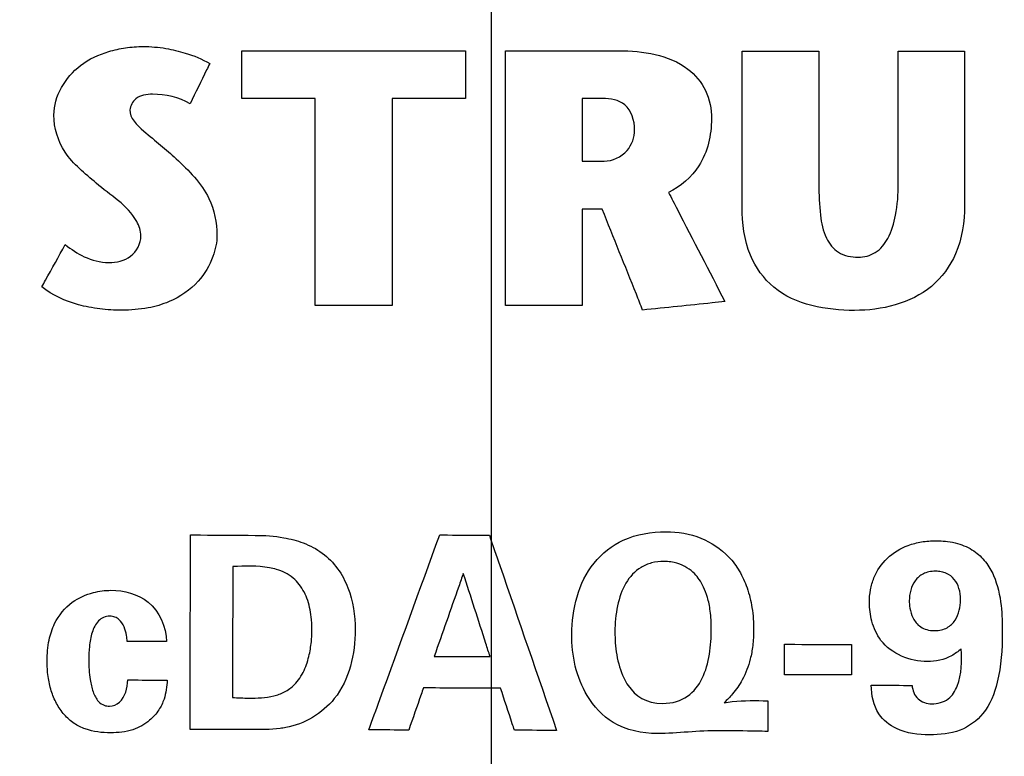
# Model space of a CAD drawing. Header units: inches. Extents: x 0 to 34, y 0 to 22.
# Tile 68 of 94: x 19.703 to 20.108, y 16.522 to 16.825. Entities that reach past the tile are written whole.
import ezdxf

# ---------------------------------------------------------------- set-up
doc = ezdxf.new("R2010")
doc.units = ezdxf.units.IN
doc.header["$LTSCALE"] = 1.87
doc.header["$MEASUREMENT"] = 0
doc.layers.get('0').update_dxf_attribs({"linetype": 'CONTINUOUS'})
doc.layers.add('DATUMCURVES', color=7, linetype='CONTINUOUS')
doc.layers.add('DIMENSIONS', color=7, linetype='CONTINUOUS')
doc.styles.get("Standard").update_dxf_attribs({"font": 'txt', "width": 0.8})
doc.dimstyles.new('DIMSTYLE_3', dxfattribs={"dimtxt": 0.125, "dimasz": 0.18, "dimexe": 0.18, "dimexo": 0.0625, "dimgap": 0.09, "dimtad": 0, "dimtih": 1, "dimtoh": 1, "dimdec": 3, "dimzin": 4, "dimdsep": 46, "dimtxsty": 'STANDARD', "dimblk": '_FILLED', "dimblk1": '_FILLED', "dimblk2": '_FILLED', "dimcen": 0.09, "dimadec": 0, "dimazin": 0, "dimtp": 0.001, "dimtm": 0.001, "dimtfac": 1, "dimtdec": 3, "dimtofl": 0, "dimtmove": 0, "dimatfit": 3, "dimldrblk": '_FILLED', "dimfxl": 1, "dimtolj": 1, "dimtzin": 4, "dimarcsym": 0})

# ---------------------------------------------------------------- blocks, each defined once
blk = doc.blocks.new('_FILLED')
at = {"color": 0, "linetype": 'BYBLOCK'}
blk.add_solid([(0, 0), (-1, 0.1736), (-1, -0.1736)], dxfattribs=at)
blk = doc.blocks.new('*D19')
at = {"layer": 'DIMENSIONS', "color": 2, "linetype": 'CONTINUOUS'}
for p, q in [((18.8829, 15.5285), (18.8829, 18.82524)), ((19.89684, 16.25825), (19.89684, 18.82524)), ((18.8829, 18.70024), (18.5126, 18.70024)), ((19.89684, 18.70024), (20.25684, 18.70024))]:
    blk.add_line(p, q, dxfattribs=at)
at = {"layer": 'DIMENSIONS', "color": 2, "linetype": 'CONTINUOUS', "xscale": 0.18, "yscale": 0.18, "zscale": 0.18}
blk.add_blockref('_FILLED', (18.8829, 18.70024), dxfattribs=at)
at = {"layer": 'DIMENSIONS', "color": 2, "linetype": 'CONTINUOUS', "xscale": 0.18, "yscale": 0.18, "zscale": 0.18, "rotation": 180}
blk.add_blockref('_FILLED', (19.89684, 18.70024), dxfattribs=at)
at = {"layer": 'DIMENSIONS', "color": 2, "linetype": 'CONTINUOUS', "width": 0.8}
for s, p in [('[', (17.6501, 18.63774)), (']', (18.3501, 18.63774)), ('1.0139', (16.9251, 18.63774)), ('25.754', (17.7501, 18.63774))]:
    blk.add_text(s, height=0.125, dxfattribs=at).set_placement(p)
blk = doc.blocks.new('*D20')
at = {"layer": 'DIMENSIONS', "color": 2, "linetype": 'CONTINUOUS'}
for p, q in [((18.8829, 17.14827), (18.8829, 19.56276)), ((20.49684, 16.25825), (20.49684, 19.56276)), ((18.8829, 19.43776), (18.49024, 19.43776)), ((20.49684, 19.43776), (20.85684, 19.43776))]:
    blk.add_line(p, q, dxfattribs=at)
at = {"layer": 'DIMENSIONS', "color": 2, "linetype": 'CONTINUOUS', "xscale": 0.18, "yscale": 0.18, "zscale": 0.18}
blk.add_blockref('_FILLED', (18.8829, 19.43776), dxfattribs=at)
at = {"layer": 'DIMENSIONS', "color": 2, "linetype": 'CONTINUOUS', "xscale": 0.18, "yscale": 0.18, "zscale": 0.18, "rotation": 180}
blk.add_blockref('_FILLED', (20.49684, 19.43776), dxfattribs=at)
at = {"layer": 'DIMENSIONS', "color": 2, "linetype": 'CONTINUOUS', "width": 0.8}
for s, p in [('[', (17.62774, 19.37526)), (']', (18.32774, 19.37526)), ('1.6139', (16.90274, 19.37526)), ('40.994', (17.72774, 19.37526))]:
    blk.add_text(s, height=0.125, dxfattribs=at).set_placement(p)

msp = doc.modelspace()

# ---------------------------------------------------------------- linework, layer by layer
at = {"layer": 'DATUMCURVES', "color": 40, "linetype": 'CONTINUOUS'}
for points, knots in [([(19.71676, 16.78611, 0.05495), (19.71676, 16.79382, 0.05495), (19.72411, 16.80606, 0.05495), (19.73738, 16.81195, 0.05495), (19.74629, 16.81396, 0.05495), (19.7542, 16.8145, 0.05495), (19.76251, 16.81379, 0.05495), (19.77177, 16.81154, 0.05495), (19.77779, 16.80918, 0.05495), (19.78089, 16.80724, 0.05495)], [0, 0, 0, 0, 0.292797, 0.457746, 0.546243, 0.638319, 0.757739, 0.86125, 1, 1, 1, 1]), ([(19.79407, 16.79292, 0.05495), (19.79407, 16.79394, 0.05495), (19.79407, 16.80049, 0.05495), (19.79407, 16.80703, 0.05495), (19.79407, 16.81255, 0.05495)], [0, 0, 0, 0, 0.15625, 1, 1, 1, 1]), ([(19.79407, 16.81255, 0.05495), (19.79887, 16.81255, 0.05495), (19.82959, 16.81255, 0.05495), (19.86031, 16.81255, 0.05495), (19.88622, 16.81255, 0.05495)], [0, 0, 0, 0, 0.15625, 1, 1, 1, 1]), ([(19.88622, 16.81255, 0.05495), (19.88622, 16.81153, 0.05495), (19.88622, 16.80499, 0.05495), (19.88622, 16.79844, 0.05495), (19.88622, 16.79292, 0.05495)], [0, 0, 0, 0, 0.15625, 1, 1, 1, 1]), ([(19.9026, 16.81255, 0.05495), (19.90503, 16.81255, 0.05495), (19.92061, 16.81255, 0.05495), (19.93619, 16.81255, 0.05495), (19.94933, 16.81255, 0.05495)], [0, 0, 0, 0, 0.15625, 1, 1, 1, 1]), ([(19.9026, 16.70767, 0.05495), (19.9026, 16.71313, 0.05495), (19.9026, 16.74809, 0.05495), (19.9026, 16.78306, 0.05495), (19.9026, 16.81255, 0.05495)], [0, 0, 0, 0, 0.15625, 1, 1, 1, 1]), ([(19.94933, 16.81255, 0.05495), (19.9591, 16.81255, 0.05495), (19.97406, 16.81039, 0.05495), (19.98595, 16.7965, 0.05495), (19.98739, 16.7885, 0.05495), (19.98739, 16.78453, 0.05495)], [0, 0, 0, 0, 0.556417, 0.773819, 1, 1, 1, 1]), ([(19.99999, 16.74826, 0.05495), (19.99999, 16.7516, 0.05495), (19.99999, 16.77298, 0.05495), (19.99999, 16.79436, 0.05495), (19.99999, 16.81239, 0.05495)], [0, 0, 0, 0, 0.15625, 1, 1, 1, 1]), ([(19.99999, 16.81239, 0.05495), (20.00164, 16.81239, 0.05495), (20.01218, 16.81239, 0.05495), (20.02272, 16.81239, 0.05495), (20.03161, 16.81239, 0.05495)], [0, 0, 0, 0, 0.15625, 1, 1, 1, 1]), ([(20.03161, 16.81239, 0.05495), (20.03161, 16.80954, 0.05495), (20.03161, 16.79125, 0.05495), (20.03161, 16.77297, 0.05495), (20.03161, 16.75755, 0.05495)], [0, 0, 0, 0, 0.15625, 1, 1, 1, 1]), ([(20.06427, 16.758, 0.05495), (20.06427, 16.76084, 0.05495), (20.06427, 16.77897, 0.05495), (20.06427, 16.79709, 0.05495), (20.06427, 16.81239, 0.05495)], [0, 0, 0, 0, 0.15625, 1, 1, 1, 1]), ([(20.06427, 16.81239, 0.05495), (20.06569, 16.81239, 0.05495), (20.07478, 16.81239, 0.05495), (20.08387, 16.81239, 0.05495), (20.09153, 16.81239, 0.05495)], [0, 0, 0, 0, 0.15625, 1, 1, 1, 1]), ([(20.09153, 16.81239, 0.05495), (20.09153, 16.80909, 0.05495), (20.09153, 16.78796, 0.05495), (20.09153, 16.76684, 0.05495), (20.09153, 16.74901, 0.05495)], [0, 0, 0, 0, 0.15625, 1, 1, 1, 1]), ([(19.78089, 16.80724, 0.05495), (19.78047, 16.80638, 0.05495), (19.77778, 16.80089, 0.05495), (19.77508, 16.79539, 0.05495), (19.77281, 16.79076, 0.05495)], [0, 0, 0, 0, 0.15625, 1, 1, 1, 1]), ([(19.75737, 16.79465, 0.05495), (19.75497, 16.79465, 0.05495), (19.7504, 16.79409, 0.05495), (19.74634, 16.78626, 0.05495), (19.7561, 16.77721, 0.05495), (19.76282, 16.77211, 0.05495), (19.76711, 16.76813, 0.05495)], [0, 0, 0, 0, 0.179294, 0.305768, 0.564017, 1, 1, 1, 1]), ([(19.82435, 16.79292, 0.05495), (19.82277, 16.79292, 0.05495), (19.81268, 16.79292, 0.05495), (19.80259, 16.79292, 0.05495), (19.79407, 16.79292, 0.05495)], [0, 0, 0, 0, 0.15625, 1, 1, 1, 1]), ([(19.82435, 16.70767, 0.05495), (19.82435, 16.71211, 0.05495), (19.82435, 16.74053, 0.05495), (19.82435, 16.76894, 0.05495), (19.82435, 16.79292, 0.05495)], [0, 0, 0, 0, 0.15625, 1, 1, 1, 1]), ([(19.88622, 16.79292, 0.05495), (19.88465, 16.79292, 0.05495), (19.87456, 16.79292, 0.05495), (19.86448, 16.79292, 0.05495), (19.85596, 16.79292, 0.05495)], [0, 0, 0, 0, 0.15625, 1, 1, 1, 1]), ([(19.85596, 16.79292, 0.05495), (19.85596, 16.78848, 0.05495), (19.85596, 16.76006, 0.05495), (19.85596, 16.73165, 0.05495), (19.85596, 16.70767, 0.05495)], [0, 0, 0, 0, 0.15625, 1, 1, 1, 1]), ([(19.94259, 16.79292, 0.05495), (19.94216, 16.79292, 0.05495), (19.93936, 16.79292, 0.05495), (19.93657, 16.79292, 0.05495), (19.93421, 16.79292, 0.05495)], [0, 0, 0, 0, 0.15625, 1, 1, 1, 1]), ([(19.93421, 16.79292, 0.05495), (19.93421, 16.79158, 0.05495), (19.93421, 16.78299, 0.05495), (19.93421, 16.7744, 0.05495), (19.93421, 16.76715, 0.05495)], [0, 0, 0, 0, 0.15625, 1, 1, 1, 1]), ([(19.95578, 16.78004, 0.05495), (19.95578, 16.78373, 0.05495), (19.95347, 16.79168, 0.05495), (19.94575, 16.79292, 0.05495), (19.94259, 16.79292, 0.05495)], [0, 0, 0, 0, 0.539385, 1, 1, 1, 1]), ([(19.73415, 16.7581, 0.05495), (19.72962, 16.76207, 0.05495), (19.72032, 16.7691, 0.05495), (19.71676, 16.78081, 0.05495), (19.71676, 16.78611, 0.05495)], [0, 0, 0, 0, 0.531803, 1, 1, 1, 1]), ([(19.98739, 16.78453, 0.05495), (19.98739, 16.77786, 0.05495), (19.98461, 16.76506, 0.05495), (19.97468, 16.75671, 0.05495), (19.96972, 16.75427, 0.05495)], [0, 0, 0, 0, 0.546981, 1, 1, 1, 1]), ([(19.9432, 16.76715, 0.05495), (19.94666, 16.76715, 0.05495), (19.95348, 16.77022, 0.05495), (19.95578, 16.77699, 0.05495), (19.95578, 16.78004, 0.05495)], [0, 0, 0, 0, 0.531643, 1, 1, 1, 1]), ([(19.76711, 16.76813, 0.05495), (19.77227, 16.76332, 0.05495), (19.78131, 16.75437, 0.05495), (19.78389, 16.74183, 0.05495), (19.78389, 16.73667, 0.05495)], [0, 0, 0, 0, 0.577631, 1, 1, 1, 1]), ([(19.93421, 16.76715, 0.05495), (19.93468, 16.76715, 0.05495), (19.93768, 16.76715, 0.05495), (19.94067, 16.76715, 0.05495), (19.9432, 16.76715, 0.05495)], [0, 0, 0, 0, 0.15625, 1, 1, 1, 1]), ([(19.75258, 16.73637, 0.05495), (19.75258, 16.73843, 0.05495), (19.74912, 16.74806, 0.05495), (19.73993, 16.75305, 0.05495), (19.73415, 16.7581, 0.05495)], [0, 0, 0, 0, 0.211452, 1, 1, 1, 1]), ([(20.03161, 16.75755, 0.05495), (20.03161, 16.75333, 0.05495), (20.03186, 16.74587, 0.05495), (20.03374, 16.73591, 0.05495), (20.03927, 16.7286, 0.05495), (20.04499, 16.72759, 0.05495), (20.04779, 16.72759, 0.05495)], [0, 0, 0, 0, 0.329141, 0.581942, 0.781449, 1, 1, 1, 1]), ([(20.04779, 16.72759, 0.05495), (20.05021, 16.72759, 0.05495), (20.05541, 16.72894, 0.05495), (20.06089, 16.73577, 0.05495), (20.06378, 16.74582, 0.05495), (20.06427, 16.7536, 0.05495), (20.06427, 16.758, 0.05495)], [0, 0, 0, 0, 0.189784, 0.392504, 0.65497, 1, 1, 1, 1]), ([(19.96972, 16.75427, 0.05495), (19.97093, 16.75193, 0.05495), (19.97867, 16.73694, 0.05495), (19.98641, 16.72196, 0.05495), (19.99294, 16.70932, 0.05495)], [0, 0, 0, 0, 0.15625, 1, 1, 1, 1]), ([(20.04629, 16.70571, 0.05495), (20.03477, 16.70571, 0.05495), (20.01591, 16.70891, 0.05495), (20.00149, 16.72908, 0.05495), (19.99999, 16.74154, 0.05495), (19.99999, 16.74826, 0.05495)], [0, 0, 0, 0, 0.486459, 0.716089, 1, 1, 1, 1]), ([(20.09153, 16.74901, 0.05495), (20.09153, 16.74224, 0.05495), (20.08975, 16.72959, 0.05495), (20.07544, 16.7099, 0.05495), (20.05733, 16.70571, 0.05495), (20.04629, 16.70571, 0.05495)], [0, 0, 0, 0, 0.28965, 0.527645, 1, 1, 1, 1]), ([(19.94244, 16.74738, 0.05495), (19.94202, 16.74738, 0.05495), (19.93927, 16.74738, 0.05495), (19.93653, 16.74738, 0.05495), (19.93421, 16.74738, 0.05495)], [0, 0, 0, 0, 0.15625, 1, 1, 1, 1]), ([(19.93421, 16.74738, 0.05495), (19.93421, 16.74531, 0.05495), (19.93421, 16.73207, 0.05495), (19.93421, 16.71884, 0.05495), (19.93421, 16.70767, 0.05495)], [0, 0, 0, 0, 0.15625, 1, 1, 1, 1]), ([(19.95907, 16.70587, 0.05495), (19.95821, 16.70803, 0.05495), (19.95266, 16.72187, 0.05495), (19.94712, 16.7357, 0.05495), (19.94244, 16.74738, 0.05495)], [0, 0, 0, 0, 0.15625, 1, 1, 1, 1]), ([(19.78389, 16.73667, 0.05495), (19.78389, 16.7337, 0.05495), (19.78237, 16.7268, 0.05495), (19.77625, 16.71641, 0.05495), (19.7661, 16.70947, 0.05495), (19.755, 16.70632, 0.05495), (19.74531, 16.70558, 0.05495), (19.73567, 16.70616, 0.05495), (19.72427, 16.7083, 0.05495), (19.71617, 16.7119, 0.05495), (19.71183, 16.71539, 0.05495)], [0, 0, 0, 0, 0.098904, 0.230491, 0.393109, 0.493569, 0.613056, 0.714945, 0.814424, 1, 1, 1, 1]), ([(19.72142, 16.73277, 0.05495), (19.72387, 16.73089, 0.05495), (19.72936, 16.72714, 0.05495), (19.73891, 16.72466, 0.05495), (19.74911, 16.72674, 0.05495), (19.75258, 16.73324, 0.05495), (19.75258, 16.73637, 0.05495)], [0, 0, 0, 0, 0.242356, 0.513084, 0.755236, 1, 1, 1, 1]), ([(19.71183, 16.71539, 0.05495), (19.71233, 16.7163, 0.05495), (19.71552, 16.72209, 0.05495), (19.71872, 16.72789, 0.05495), (19.72142, 16.73277, 0.05495)], [0, 0, 0, 0, 0.15625, 1, 1, 1, 1]), ([(19.85596, 16.70767, 0.05495), (19.85432, 16.70767, 0.05495), (19.84378, 16.70767, 0.05495), (19.83324, 16.70767, 0.05495), (19.82435, 16.70767, 0.05495)], [0, 0, 0, 0, 0.15625, 1, 1, 1, 1]), ([(19.93421, 16.70767, 0.05495), (19.93257, 16.70767, 0.05495), (19.92203, 16.70767, 0.05495), (19.91149, 16.70767, 0.05495), (19.9026, 16.70767, 0.05495)], [0, 0, 0, 0, 0.15625, 1, 1, 1, 1]), ([(19.99294, 16.70932, 0.05495), (19.99118, 16.70914, 0.05495), (19.97989, 16.70799, 0.05495), (19.9686, 16.70684, 0.05495), (19.95907, 16.70587, 0.05495)], [0, 0, 0, 0, 0.15625, 1, 1, 1, 1]), ([(19.9299, 16.57242, 0.05495), (19.92992, 16.58267, 0.05495), (19.93393, 16.5992, 0.05495), (19.95134, 16.61281, 0.05495), (19.96269, 16.61465, 0.05495), (19.96865, 16.61464, 0.05495)], [0, 0, 0, 0, 0.481312, 0.720234, 1, 1, 1, 1]), ([(19.96865, 16.61464, 0.05495), (19.97353, 16.61463, 0.05495), (19.98317, 16.61307, 0.05495), (19.99339, 16.60621, 0.05495), (19.99914, 16.5985, 0.05495), (20.00238, 16.59141, 0.05495), (20.00436, 16.58315, 0.05495), (20.00492, 16.57511, 0.05495), (20.00453, 16.56802, 0.05495), (20.00327, 16.56107, 0.05495), (20.00069, 16.55418, 0.05495), (19.99665, 16.54829, 0.05495), (19.99379, 16.54543, 0.05495), (19.99257, 16.54429, 0.05495)], [0, 0, 0, 0, 0.155485, 0.302243, 0.378447, 0.459712, 0.548614, 0.647533, 0.715203, 0.774355, 0.871845, 0.946806, 1, 1, 1, 1]), ([(19.77281, 16.53327, 0.05495), (19.77282, 16.53744, 0.05495), (19.77288, 16.56413, 0.05495), (19.77294, 16.59082, 0.05495), (19.773, 16.61334, 0.05495)], [0, 0, 0, 0, 0.15625, 1, 1, 1, 1]), ([(19.773, 16.61334, 0.05495), (19.77438, 16.61333, 0.05495), (19.78323, 16.61327, 0.05495), (19.79208, 16.61321, 0.05495), (19.79954, 16.61316, 0.05495)], [0, 0, 0, 0, 0.15625, 1, 1, 1, 1]), ([(19.79954, 16.61316, 0.05495), (19.80351, 16.61315, 0.05495), (19.81027, 16.6127, 0.05495), (19.81967, 16.61026, 0.05495), (19.82753, 16.60621, 0.05495), (19.83387, 16.59971, 0.05495), (19.83943, 16.58913, 0.05495), (19.84077, 16.58015, 0.05495), (19.84075, 16.5743, 0.05495)], [0, 0, 0, 0, 0.184502, 0.313081, 0.44948, 0.590457, 0.728139, 1, 1, 1, 1]), ([(19.84636, 16.53309, 0.05495), (19.84788, 16.53727, 0.05495), (19.85761, 16.56401, 0.05495), (19.86733, 16.59075, 0.05495), (19.87554, 16.61331, 0.05495)], [0, 0, 0, 0, 0.15625, 1, 1, 1, 1]), ([(19.87554, 16.61331, 0.05495), (19.8766, 16.61331, 0.05495), (19.88341, 16.61329, 0.05495), (19.89023, 16.61327, 0.05495), (19.89598, 16.61326, 0.05495)], [0, 0, 0, 0, 0.15625, 1, 1, 1, 1]), ([(19.89598, 16.61326, 0.05495), (19.89742, 16.60908, 0.05495), (19.90664, 16.58229, 0.05495), (19.91586, 16.55551, 0.05495), (19.92365, 16.53291, 0.05495)], [0, 0, 0, 0, 0.15625, 1, 1, 1, 1]), ([(20.07619, 16.56119, 0.05495), (20.06921, 16.56121, 0.05495), (20.05818, 16.56568, 0.05495), (20.05314, 16.57747, 0.05495), (20.05214, 16.58473, 0.05495), (20.05269, 16.59076, 0.05495), (20.05454, 16.5972, 0.05495), (20.05931, 16.60433, 0.05495), (20.06683, 16.60882, 0.05495), (20.07392, 16.61065, 0.05495), (20.07822, 16.61096, 0.05495), (20.08065, 16.61092, 0.05495), (20.08105, 16.61091, 0.05495)], [0, 0, 0, 0, 0.260151, 0.369081, 0.465444, 0.530749, 0.593163, 0.713835, 0.839961, 0.90952, 0.985387, 1, 1, 1, 1]), ([(20.08105, 16.61091, 0.05495), (20.08222, 16.61087, 0.05495), (20.0848, 16.61068, 0.05495), (20.08975, 16.60971, 0.05495), (20.09539, 16.60721, 0.05495), (20.10042, 16.60245, 0.05495), (20.10475, 16.59489, 0.05495), (20.10691, 16.5848, 0.05495), (20.1071, 16.57683, 0.05495), (20.10709, 16.57311, 0.05495)], [0, 0, 0, 0, 0.06776, 0.148525, 0.289458, 0.416545, 0.54039, 0.785831, 1, 1, 1, 1]), ([(19.98236, 16.59495, 0.05495), (19.98136, 16.59651, 0.05495), (19.97888, 16.59931, 0.05495), (19.97406, 16.60155, 0.05495), (19.97078, 16.60228, 0.05495), (19.96704, 16.60255, 0.05495), (19.96256, 16.60198, 0.05495), (19.95685, 16.59952, 0.05495), (19.95168, 16.59387, 0.05495), (19.94889, 16.58594, 0.05495), (19.94784, 16.57885, 0.05495), (19.9476, 16.57387, 0.05495), (19.94776, 16.56894, 0.05495), (19.94852, 16.56238, 0.05495), (19.95023, 16.55622, 0.05495), (19.95243, 16.55236, 0.05495), (19.95309, 16.55139, 0.05495)], [0, 0, 0, 0, 0.130574, 0.19586, 0.228504, 0.261147, 0.324561, 0.387975, 0.514804, 0.641632, 0.705046, 0.76846, 0.81744, 0.866419, 0.964378, 1, 1, 1, 1]), ([(19.7904, 16.6003, 0.05495), (19.79039, 16.5975, 0.05495), (19.79035, 16.57954, 0.05495), (19.7903, 16.56159, 0.05495), (19.79026, 16.54644, 0.05495)], [0, 0, 0, 0, 0.15625, 1, 1, 1, 1]), ([(19.80838, 16.59915, 0.05495), (19.80742, 16.59942, 0.05495), (19.80153, 16.60073, 0.05495), (19.79542, 16.60051, 0.05495), (19.7904, 16.6003, 0.05495)], [0, 0, 0, 0, 0.165685, 1, 1, 1, 1]), ([(19.79705, 16.5462, 0.05495), (19.80046, 16.54619, 0.05495), (19.80554, 16.5463, 0.05495), (19.81189, 16.54856, 0.05495), (19.81645, 16.55197, 0.05495), (19.81999, 16.55738, 0.05495), (19.822, 16.5638, 0.05495), (19.82274, 16.5689, 0.05495), (19.82295, 16.57233, 0.05495), (19.82299, 16.57445, 0.05495), (19.82295, 16.57645, 0.05495), (19.82278, 16.5792, 0.05495), (19.82231, 16.58254, 0.05495), (19.82131, 16.58636, 0.05495), (19.81938, 16.59099, 0.05495), (19.81549, 16.59611, 0.05495), (19.81086, 16.59845, 0.05495), (19.80838, 16.59915, 0.05495)], [0, 0, 0, 0, 0.136021, 0.199315, 0.265443, 0.359505, 0.451272, 0.532103, 0.564251, 0.588319, 0.616377, 0.644089, 0.69823, 0.750456, 0.800785, 0.897716, 1, 1, 1, 1]), ([(20.08991, 16.58659, 0.05495), (20.08992, 16.58998, 0.05495), (20.0886, 16.59439, 0.05495), (20.08482, 16.59733, 0.05495), (20.08206, 16.59822, 0.05495), (20.07947, 16.59847, 0.05495), (20.07679, 16.59819, 0.05495), (20.07378, 16.59712, 0.05495), (20.06991, 16.59372, 0.05495), (20.06882, 16.58914, 0.05495), (20.06881, 16.5862, 0.05495)], [0, 0, 0, 0, 0.231013, 0.34652, 0.404273, 0.462027, 0.529273, 0.59652, 0.731013, 1, 1, 1, 1]), ([(19.88527, 16.59751, 0.05495), (19.88465, 16.59573, 0.05495), (19.88066, 16.58434, 0.05495), (19.87668, 16.57295, 0.05495), (19.87331, 16.56334, 0.05495)], [0, 0, 0, 0, 0.15625, 1, 1, 1, 1]), ([(19.89629, 16.56329, 0.05495), (19.89571, 16.56507, 0.05495), (19.89204, 16.57648, 0.05495), (19.88837, 16.58789, 0.05495), (19.88527, 16.59751, 0.05495)], [0, 0, 0, 0, 0.15625, 1, 1, 1, 1]), ([(19.96725, 16.54401, 0.05495), (19.97569, 16.54399, 0.05495), (19.9832, 16.55057, 0.05495), (19.9869, 16.56413, 0.05495), (19.98749, 16.57438, 0.05495), (19.98701, 16.58225, 0.05495), (19.98545, 16.58969, 0.05495), (19.98358, 16.59312, 0.05495), (19.98236, 16.59495, 0.05495)], [0, 0, 0, 0, 0.264791, 0.397187, 0.529583, 0.647187, 0.764791, 1, 1, 1, 1]), ([(19.74012, 16.5319, 0.05495), (19.73661, 16.53191, 0.05495), (19.73127, 16.53248, 0.05495), (19.7249, 16.53565, 0.05495), (19.72083, 16.53927, 0.05495), (19.71769, 16.54392, 0.05495), (19.71547, 16.54925, 0.05495), (19.71421, 16.55519, 0.05495), (19.71381, 16.56222, 0.05495), (19.71443, 16.56964, 0.05495), (19.71718, 16.57834, 0.05495), (19.72337, 16.58593, 0.05495), (19.7322, 16.58979, 0.05495), (19.73782, 16.59054, 0.05495), (19.74026, 16.59054, 0.05495)], [0, 0, 0, 0, 0.11874, 0.176414, 0.23781, 0.300536, 0.364436, 0.431899, 0.504707, 0.601819, 0.68175, 0.81033, 0.917854, 1, 1, 1, 1]), ([(19.74026, 16.59054, 0.05495), (19.7456, 16.59052, 0.05495), (19.75774, 16.58763, 0.05495), (19.76306, 16.57545, 0.05495), (19.76308, 16.56949, 0.05495)], [0, 0, 0, 0, 0.473073, 1, 1, 1, 1]), ([(20.06881, 16.5862, 0.05495), (20.06881, 16.58553, 0.05495), (20.0689, 16.58334, 0.05495), (20.07008, 16.579, 0.05495), (20.07261, 16.5758, 0.05495), (20.07584, 16.57426, 0.05495), (20.07903, 16.57382, 0.05495), (20.08215, 16.57417, 0.05495), (20.08518, 16.57538, 0.05495), (20.0879, 16.57805, 0.05495), (20.08959, 16.58228, 0.05495), (20.0899, 16.58523, 0.05495), (20.08991, 16.58659, 0.05495)], [0, 0, 0, 0, 0.135052, 0.270103, 0.405155, 0.472681, 0.540207, 0.597681, 0.655155, 0.770103, 0.885052, 1, 1, 1, 1]), ([(19.74698, 16.56953, 0.05495), (19.74689, 16.57035, 0.05495), (19.74666, 16.57237, 0.05495), (19.74583, 16.57555, 0.05495), (19.74416, 16.57829, 0.05495), (19.74188, 16.57966, 0.05495), (19.73963, 16.58001, 0.05495), (19.73717, 16.57957, 0.05495), (19.73424, 16.57746, 0.05495), (19.73222, 16.57309, 0.05495), (19.73126, 16.5676, 0.05495), (19.73109, 16.56381, 0.05495), (19.73109, 16.56202, 0.05495)], [0, 0, 0, 0, 0.069357, 0.169902, 0.274698, 0.328173, 0.388217, 0.462483, 0.531708, 0.682489, 0.849566, 1, 1, 1, 1]), ([(19.84075, 16.5743, 0.05495), (19.84073, 16.56443, 0.05495), (19.83668, 16.54543, 0.05495), (19.81985, 16.53543, 0.05495), (19.81222, 16.53406, 0.05495)], [0, 0, 0, 0, 0.560286, 1, 1, 1, 1]), ([(19.76308, 16.56949, 0.05495), (19.76224, 16.5695, 0.05495), (19.75688, 16.56951, 0.05495), (19.75151, 16.56952, 0.05495), (19.74698, 16.56953, 0.05495)], [0, 0, 0, 0, 0.15625, 1, 1, 1, 1]), ([(19.96511, 16.53158, 0.05495), (19.95887, 16.5316, 0.05495), (19.94697, 16.53406, 0.05495), (19.9328, 16.54939, 0.05495), (19.92988, 16.56375, 0.05495), (19.9299, 16.57242, 0.05495)], [0, 0, 0, 0, 0.311589, 0.567194, 1, 1, 1, 1]), ([(20.10709, 16.57311, 0.05495), (20.10707, 16.56628, 0.05495), (20.10638, 16.5547, 0.05495), (20.10071, 16.53971, 0.05495), (20.08969, 16.53184, 0.05495), (20.08136, 16.53108, 0.05495), (20.07711, 16.53109, 0.05495)], [0, 0, 0, 0, 0.347243, 0.587847, 0.784151, 1, 1, 1, 1]), ([(20.01741, 16.55578, 0.05495), (20.01741, 16.55643, 0.05495), (20.01742, 16.56061, 0.05495), (20.01743, 16.5648, 0.05495), (20.01744, 16.56833, 0.05495)], [0, 0, 0, 0, 0.15625, 1, 1, 1, 1]), ([(20.01744, 16.56833, 0.05495), (20.01887, 16.56832, 0.05495), (20.02805, 16.5683, 0.05495), (20.03724, 16.56828, 0.05495), (20.04498, 16.56826, 0.05495)], [0, 0, 0, 0, 0.15625, 1, 1, 1, 1]), ([(20.04498, 16.56826, 0.05495), (20.04498, 16.5676, 0.05495), (20.04497, 16.56342, 0.05495), (20.04496, 16.55924, 0.05495), (20.04496, 16.55571, 0.05495)], [0, 0, 0, 0, 0.15625, 1, 1, 1, 1]), ([(20.09019, 16.56649, 0.05495), (20.08895, 16.56538, 0.05495), (20.08487, 16.56228, 0.05495), (20.0796, 16.56118, 0.05495), (20.07619, 16.56119, 0.05495)], [0, 0, 0, 0, 0.328303, 1, 1, 1, 1]), ([(20.07804, 16.54386, 0.05495), (20.08041, 16.54386, 0.05495), (20.08527, 16.54502, 0.05495), (20.09056, 16.5538, 0.05495), (20.09034, 16.56135, 0.05495), (20.09019, 16.56649, 0.05495)], [0, 0, 0, 0, 0.245318, 0.468085, 1, 1, 1, 1]), ([(19.73109, 16.56202, 0.05495), (19.73107, 16.55927, 0.05495), (19.73137, 16.55477, 0.05495), (19.73269, 16.54894, 0.05495), (19.73451, 16.54503, 0.05495), (19.73721, 16.5431, 0.05495), (19.73888, 16.5429, 0.05495), (19.73959, 16.54289, 0.05495)], [0, 0, 0, 0, 0.360316, 0.584878, 0.784424, 0.907453, 1, 1, 1, 1]), ([(19.87331, 16.56334, 0.05495), (19.87451, 16.56334, 0.05495), (19.88217, 16.56332, 0.05495), (19.88983, 16.5633, 0.05495), (19.89629, 16.56329, 0.05495)], [0, 0, 0, 0, 0.15625, 1, 1, 1, 1]), ([(19.73959, 16.54289, 0.05495), (19.74109, 16.54289, 0.05495), (19.74597, 16.54493, 0.05495), (19.74695, 16.55041, 0.05495), (19.74717, 16.55365, 0.05495)], [0, 0, 0, 0, 0.316393, 1, 1, 1, 1]), ([(19.76338, 16.55361, 0.05495), (19.76324, 16.55096, 0.05495), (19.76273, 16.54663, 0.05495), (19.76002, 16.54097, 0.05495), (19.75669, 16.53735, 0.05495), (19.75296, 16.53469, 0.05495), (19.74769, 16.53238, 0.05495), (19.74319, 16.5319, 0.05495), (19.74012, 16.5319, 0.05495)], [0, 0, 0, 0, 0.222622, 0.359804, 0.520033, 0.629734, 0.742103, 1, 1, 1, 1]), ([(19.74717, 16.55365, 0.05495), (19.74802, 16.55365, 0.05495), (19.75342, 16.55363, 0.05495), (19.75882, 16.55362, 0.05495), (19.76338, 16.55361, 0.05495)], [0, 0, 0, 0, 0.15625, 1, 1, 1, 1]), ([(20.04496, 16.55571, 0.05495), (20.04352, 16.55572, 0.05495), (20.03434, 16.55574, 0.05495), (20.02516, 16.55576, 0.05495), (20.01741, 16.55578, 0.05495)], [0, 0, 0, 0, 0.15625, 1, 1, 1, 1]), ([(19.86884, 16.55036, 0.05495), (19.86852, 16.54946, 0.05495), (19.86651, 16.54369, 0.05495), (19.8645, 16.53792, 0.05495), (19.8628, 16.53305, 0.05495)], [0, 0, 0, 0, 0.15625, 1, 1, 1, 1]), ([(19.90059, 16.55029, 0.05495), (19.89893, 16.55029, 0.05495), (19.88835, 16.55031, 0.05495), (19.87777, 16.55034, 0.05495), (19.86884, 16.55036, 0.05495)], [0, 0, 0, 0, 0.15625, 1, 1, 1, 1]), ([(19.90632, 16.53295, 0.05495), (19.90603, 16.53385, 0.05495), (19.90411, 16.53963, 0.05495), (19.9022, 16.54541, 0.05495), (19.90059, 16.55029, 0.05495)], [0, 0, 0, 0, 0.15625, 1, 1, 1, 1]), ([(20.07711, 16.53109, 0.05495), (20.0725, 16.5311, 0.05495), (20.06447, 16.53201, 0.05495), (20.05469, 16.53975, 0.05495), (20.05317, 16.54742, 0.05495), (20.05318, 16.55147, 0.05495)], [0, 0, 0, 0, 0.390854, 0.656679, 1, 1, 1, 1]), ([(20.05318, 16.55147, 0.05495), (20.05405, 16.55147, 0.05495), (20.05964, 16.55146, 0.05495), (20.06524, 16.55144, 0.05495), (20.06995, 16.55143, 0.05495)], [0, 0, 0, 0, 0.15625, 1, 1, 1, 1]), ([(20.06995, 16.55143, 0.05495), (20.07013, 16.54942, 0.05495), (20.07169, 16.54518, 0.05495), (20.07604, 16.54387, 0.05495), (20.07804, 16.54386, 0.05495)], [0, 0, 0, 0, 0.502489, 1, 1, 1, 1]), ([(19.99257, 16.54429, 0.05495), (19.9937, 16.54449, 0.05495), (19.99967, 16.54518, 0.05495), (20.0057, 16.54527, 0.05495), (20.01056, 16.54502, 0.05495)], [0, 0, 0, 0, 0.189651, 1, 1, 1, 1]), ([(20.01056, 16.54502, 0.05495), (20.01056, 16.54437, 0.05495), (20.01055, 16.54019, 0.05495), (20.01054, 16.536, 0.05495), (20.01053, 16.53247, 0.05495)], [0, 0, 0, 0, 0.15625, 1, 1, 1, 1]), ([(19.79779, 16.53321, 0.05495), (19.79649, 16.53321, 0.05495), (19.78816, 16.53323, 0.05495), (19.77983, 16.53325, 0.05495), (19.77281, 16.53327, 0.05495)], [0, 0, 0, 0, 0.15625, 1, 1, 1, 1]), ([(19.81222, 16.53406, 0.05495), (19.81143, 16.53392, 0.05495), (19.80666, 16.53319, 0.05495), (19.80181, 16.5332, 0.05495), (19.79779, 16.53321, 0.05495)], [0, 0, 0, 0, 0.166495, 1, 1, 1, 1]), ([(19.8628, 16.53305, 0.05495), (19.86194, 16.53305, 0.05495), (19.85647, 16.53306, 0.05495), (19.85099, 16.53308, 0.05495), (19.84636, 16.53309, 0.05495)], [0, 0, 0, 0, 0.15625, 1, 1, 1, 1]), ([(19.92365, 16.53291, 0.05495), (19.92274, 16.53291, 0.05495), (19.91697, 16.53292, 0.05495), (19.9112, 16.53293, 0.05495), (19.90632, 16.53295, 0.05495)], [0, 0, 0, 0, 0.15625, 1, 1, 1, 1]), ([(19.99077, 16.53274, 0.05495), (19.98644, 16.53275, 0.05495), (19.97788, 16.53229, 0.05495), (19.96934, 16.53157, 0.05495), (19.96511, 16.53158, 0.05495)], [0, 0, 0, 0, 0.506218, 1, 1, 1, 1]), ([(20.01053, 16.53247, 0.05495), (20.00905, 16.53251, 0.05495), (20.00246, 16.53264, 0.05495), (19.99587, 16.53273, 0.05495), (19.99077, 16.53274, 0.05495)], [0, 0, 0, 0, 0.225676, 1, 1, 1, 1])]:
    msp.add_open_spline(points, degree=3, knots=knots, dxfattribs=at)
for points in [[(19.77281, 16.79076, 0.05495), (19.76827, 16.79352, 0.05495), (19.76268, 16.79465, 0.05495), (19.75737, 16.79465, 0.05495)], [(19.95309, 16.55139, 0.05495), (19.95607, 16.54706, 0.05495), (19.96057, 16.54403, 0.05495), (19.96725, 16.54401, 0.05495)], [(19.79026, 16.54644, 0.05495), (19.79252, 16.5463, 0.05495), (19.79478, 16.5462, 0.05495), (19.79705, 16.5462, 0.05495)]]:
    msp.add_open_spline(points, degree=3, dxfattribs=at)

# ---------------------------------------------------------------- dimensions: what is measured, and where the dimension line sits
at = {"layer": 'DIMENSIONS', "color": 2, "linetype": 'CONTINUOUS'}
for base, p1, p2, picture, middle in [((20.49684, 19.43776), (18.8829, 17.14827), (20.49684, 16.25825), '*D20', (17.66524, 19.43776)), ((19.89684, 18.70024), (18.8829, 15.5285), (19.89684, 16.25825), '*D19', (17.6876, 18.70024))]:
    dim = msp.add_linear_dim(base=base, p1=p1, p2=p2, dimstyle='DIMSTYLE_3', dxfattribs=at)
    dim.commit()
    dim.dimension.update_dxf_attribs({"geometry": picture, "text_midpoint": middle, "dimtype": 160})

doc.saveas('drawing.dxf')
